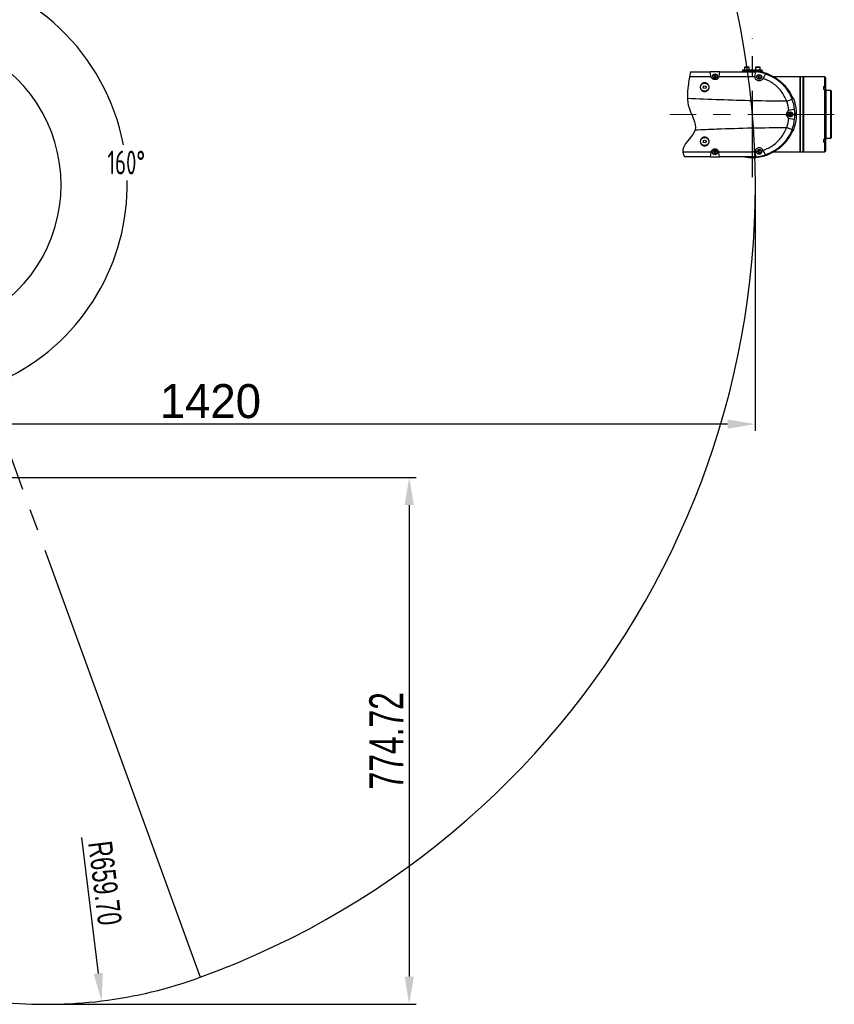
# Model space of a CAD drawing. Header units: millimetres. Extents: x 1654 to 2248, y 5204 to 5624.
# Tile 56 of 81: x 1841 to 1960, y 5348 to 5493. Entities that reach past the tile are written whole.
import ezdxf

# ---------------------------------------------------------------- set-up
doc = ezdxf.new("R2010")
doc.units = ezdxf.units.MM
doc.header["$PDSIZE"] = -1
doc.linetypes.add('CENTER2', pattern=[28.575, 19.05, -3.175, 3.175, -3.175])
doc.linetypes.add('CENTERX2', pattern=[20.32, 12.7, -2.54, 2.54, -2.54])
for name, color, linetype in [('运动空间01轨迹1-1', 2, 'Continuous'), ('运动空间02尺寸标注', 3, 'Continuous'), ('运动空间03轨迹注释', 6, 'Continuous'), ('运动空间04中心线', 1, 'Continuous'), ('运动空间05模型', 7, 'Continuous')]:
    doc.layers.add(name, color=color, linetype=linetype)
doc.styles.add('PC_TEXTSTYLE2', font='ISOCP.SHX', dxfattribs={"width": 0.707, "bigfont": 'GBCBIG.SHX'})
doc.styles.add('SLDTEXTSTYLE0', font='TXT', dxfattribs={"width": 0.7})
doc.dimstyles.new('SLDDIMSTYLE0', dxfattribs={"dimtxt": 3.5, "dimasz": 4.08, "dimexe": 0, "dimexo": 0.0625, "dimgap": 0.875, "dimtad": 0, "dimtih": 1, "dimtoh": 1, "dimdec": 4, "dimlfac": 10, "dimzin": 12, "dimdsep": 46, "dimtxsty": 'SLDTEXTSTYLE0', "dimsah": 1, "dimcen": 0.09, "dimazin": 3, "dimtfac": 1, "dimtdec": 3, "dimtofl": 0, "dimtmove": 0, "dimatfit": 3, "dimfxl": 1, "dimfrac": 2, "dimtolj": 1, "dimtzin": 12, "dimarcsym": 0})
doc.dimstyles.new('SLDDIMSTYLE1', dxfattribs={"dimtxt": 5, "dimasz": 4.08, "dimexe": 1, "dimexo": 0.0625, "dimgap": 0.875, "dimtad": 1, "dimlfac": 10, "dimrnd": 1e-09, "dimzin": 12, "dimdsep": 46, "dimtxsty": 'SLDTEXTSTYLE0', "dimsah": 1, "dimcen": 0.09, "dimadec": 0, "dimazin": 3, "dimtfac": 1, "dimtdec": 3, "dimtofl": 0, "dimtmove": 0, "dimatfit": 3, "dimfxl": 1, "dimfrac": 2, "dimtolj": 1, "dimtzin": 12, "dimarcsym": 0})
doc.dimstyles.new('SLDDIMSTYLE3', dxfattribs={"dimtxt": 3.5, "dimasz": 4.08, "dimexe": 0, "dimexo": 0.0625, "dimgap": 0.875, "dimtad": 2, "dimlfac": 10, "dimrnd": 1e-09, "dimzin": 4, "dimdsep": 46, "dimtxsty": 'SLDTEXTSTYLE0', "dimsah": 1, "dimcen": 0, "dimadec": 0, "dimazin": 1, "dimtfac": 1, "dimtdec": 3, "dimtofl": 0, "dimtmove": 0, "dimatfit": 3, "dimfxl": 1, "dimfrac": 2, "dimtolj": 1, "dimtzin": 12, "dimarcsym": 0})
doc.dimstyles.new('SLDDIMSTYLE4', dxfattribs={"dimtxt": 3.5, "dimasz": 4.08, "dimexe": 0, "dimexo": 0.0625, "dimgap": 0.875, "dimtad": 2, "dimlfac": 10, "dimrnd": 1e-09, "dimzin": 4, "dimdsep": 46, "dimtxsty": 'SLDTEXTSTYLE0', "dimsah": 1, "dimcen": 0, "dimadec": 0, "dimazin": 1, "dimtfac": 1, "dimtdec": 3, "dimtofl": 0, "dimtmove": 0, "dimatfit": 3, "dimfxl": 1, "dimfrac": 2, "dimtolj": 1, "dimtzin": 12, "dimarcsym": 0})

# ---------------------------------------------------------------- blocks, each defined once
blk = doc.blocks.new('*D157')
at = {"layer": 'Defpoints', "color": 0}
for p in [(1824.83, 5532.41), (1850.23, 5487.57), (1824.83, 5476.05), (1824.83, 5468.66), (1844.67, 5414.16)]:
    blk.add_point(p, dxfattribs=at)
at = {"layer": '运动空间03轨迹注释', "color": 0, "lineweight": -2}
for start, end in [(10.7512, 82.6124), (297.3876, 1.1887)]:
    blk.add_arc((1824.83, 5468.66), 31.66, start, end, dxfattribs=at)
at = {"layer": '运动空间03轨迹注释', "color": 0}
for points in [[(1828.95, 5500.74), (1828.86, 5499.39), (1824.83, 5500.33)], [(1839.12, 5441.17), (1839.67, 5439.93), (1835.66, 5438.91)]]:
    blk.add_solid(points, dxfattribs=at)
at = {"layer": '运动空间03轨迹注释', "color": 0, "insert": (1853.6, 5473.7), "char_height": 3.5, "attachment_point": 1, "style": 'PC_TEXTSTYLE2'}
blk.add_mtext('\\A1;160%%d', dxfattribs=at)
blk = doc.blocks.new('*D159')
at = {"layer": 'Defpoints', "color": 0}
for p in [(1937.97, 5519.33), (1824.83, 5468.66)]:
    blk.add_point(p, dxfattribs=at)
at = {"layer": '运动空间03轨迹注释', "color": 0, "lineweight": -2}
blk.add_line((1910.38, 5506.97), (1934.25, 5517.66), dxfattribs=at)
at = {"layer": '运动空间03轨迹注释', "color": 0}
blk.add_solid([(1934.53, 5517.04), (1933.97, 5518.28), (1937.97, 5519.33)], dxfattribs=at)
at = {"layer": '运动空间03轨迹注释', "color": 0, "insert": (1909.39, 5511.32), "char_height": 3.5, "attachment_point": 1, "rotation": 24.1221, "style": 'SLDTEXTSTYLE0'}
blk.add_mtext('\\A1;R1240', dxfattribs=at)
blk = doc.blocks.new('*D162')
at = {"layer": 'Defpoints', "color": 0}
for p in [(1948.8, 5468.66), (1806.83, 5433.49), (1806.83, 5424.17)]:
    blk.add_point(p, dxfattribs=at)
at = {"layer": '运动空间02尺寸标注', "color": 0, "lineweight": -2}
for p, q in [((1948.8, 5468.6), (1948.8, 5432.49)), ((1806.83, 5424.23), (1806.83, 5434.49)), ((1944.72, 5433.49), (1810.91, 5433.49))]:
    blk.add_line(p, q, dxfattribs=at)
at = {"layer": '运动空间02尺寸标注', "color": 0}
for points in [[(1810.91, 5434.17), (1810.91, 5432.81), (1806.83, 5433.49)], [(1944.72, 5432.81), (1944.72, 5434.17), (1948.8, 5433.49)]]:
    blk.add_solid(points, dxfattribs=at)
at = {"layer": '运动空间02尺寸标注', "color": 0, "insert": (1868.72, 5439.37), "char_height": 5, "attachment_point": 2}
blk.add_mtext('\\A1;1420', dxfattribs=at)
blk = doc.blocks.new('*D163')
at = {"layer": 'Defpoints', "color": 0}
for p in [(1844.67, 5414.16), (1852.74, 5348.69)]:
    blk.add_point(p, dxfattribs=at)
at = {"layer": '运动空间03轨迹注释', "color": 0, "lineweight": -2}
blk.add_line((1849.78, 5372.71), (1852.24, 5352.74), dxfattribs=at)
at = {"layer": '运动空间03轨迹注释', "color": 0}
blk.add_solid([(1851.56, 5352.65), (1852.91, 5352.82), (1852.74, 5348.69)], dxfattribs=at)
at = {"layer": '运动空间03轨迹注释', "color": 0, "insert": (1854.22, 5372.37), "char_height": 3.5, "attachment_point": 1, "rotation": 277.0257, "style": 'SLDTEXTSTYLE0'}
blk.add_mtext('\\A1;R659.70', dxfattribs=at)
blk = doc.blocks.new('*D132')
at = {"layer": 'Defpoints', "color": 0}
for p in [(1821.43, 5425.66), (1844.67, 5348.19), (1897.94, 5348.19)]:
    blk.add_point(p, dxfattribs=at)
at = {"layer": '运动空间02尺寸标注', "color": 0, "lineweight": -2}
for p, q in [((1821.49, 5425.66), (1898.94, 5425.66)), ((1897.94, 5421.58), (1897.94, 5352.27)), ((1844.73, 5348.19), (1898.94, 5348.19))]:
    blk.add_line(p, q, dxfattribs=at)
at = {"layer": '运动空间02尺寸标注', "color": 0}
for points in [[(1898.62, 5421.58), (1897.26, 5421.58), (1897.94, 5425.66)], [(1897.26, 5352.27), (1898.62, 5352.27), (1897.94, 5348.19)]]:
    blk.add_solid(points, dxfattribs=at)
at = {"layer": '运动空间02尺寸标注', "color": 0, "insert": (1894.57, 5386.93), "char_height": 5, "attachment_point": 5, "rotation": 90, "style": 'SLDTEXTSTYLE0'}
blk.add_mtext('\\A1;774.72', dxfattribs=at)

msp = doc.modelspace()

# ---------------------------------------------------------------- linework, layer by layer
at = {"layer": '运动空间01轨迹1-1'}
for centre, radius, start, end in [((1824.829779, 5468.663585), 123.96969, 289.99999841, 179.98431917), ((1824.829775, 5468.663586), 21.954763, 306.30928078, 78.5402299), ((1844.666944, 5414.161414), 65.96969, 264.05144985, 290)]:
    msp.add_arc(centre, radius, start, end, dxfattribs=at)
at = {"layer": '运动空间04中心线', "linetype": 'CENTERX2'}
msp.add_line((1948.365319, 5469.788139), (1948.365319, 5490.187531), dxfattribs=at)
at = {"layer": '运动空间04中心线', "linetype": 'CENTERX2', "lineweight": 18}
msp.add_line((1960.408386, 5479.029616), (1936.238388, 5479.029616), dxfattribs=at)
at = {"layer": '运动空间04中心线', "linetype": 'CENTER2'}
msp.add_line((1824.829775, 5468.663586), (1844.666944, 5414.161414), dxfattribs=at)
at = {"layer": '运动空间04中心线'}
msp.add_line((1844.666944, 5414.161414), (1867.229906, 5352.170184), dxfattribs=at)
at = {"layer": '运动空间05模型', "lineweight": 25}
for p, q in [((1939.293402, 5485.279617), (1942.182121, 5485.279617)), ((1942.271153, 5484.646115), (1942.182121, 5485.279617)), ((1943.54851, 5485.279617), (1942.182121, 5485.279617)), ((1942.801273, 5484.78925), (1942.695049, 5484.653971)), ((1942.97154, 5484.764895), (1942.801273, 5484.78925)), ((1943.035582, 5484.605262), (1942.97154, 5484.764895)), ((1943.54851, 5485.279617), (1948.365313, 5485.279617)), ((1946.865315, 5485.279617), (1946.865315, 5485.379622)), ((1946.865315, 5485.379622), (1947.036025, 5485.379622)), ((1946.965313, 5485.379622), (1946.965313, 5485.579619)), ((1946.965313, 5485.579619), (1947.065315, 5485.579619)), ((1947.065315, 5485.379622), (1947.036025, 5485.379622)), ((1947.065315, 5485.579619), (1947.065315, 5485.379622)), ((1947.065315, 5485.579619), (1948.215315, 5485.579619)), ((1947.065315, 5485.379622), (1948.215315, 5485.379622)), ((1949.565316, 5485.379622), (1947.165314, 5485.379622)), ((1947.165314, 5485.379622), (1947.165314, 5485.279617)), ((1947.215313, 5485.969612), (1947.215313, 5485.579619)), ((1947.236711, 5485.969612), (1947.215313, 5485.969612)), ((1947.225315, 5485.979614), (1947.246099, 5485.979614)), ((1947.915313, 5485.969612), (1947.236711, 5485.969612)), ((1947.246099, 5485.979614), (1947.905315, 5485.979614)), ((1947.915313, 5485.579619), (1947.915313, 5485.969612)), ((1948.215315, 5485.579619), (1948.215315, 5485.379622)), ((1948.215315, 5485.579619), (1948.365313, 5485.579619)), ((1948.365313, 5485.579619), (1948.365313, 5485.379622)), ((1948.365313, 5485.579619), (1948.515314, 5485.579619)), ((1948.365605, 5484.541104), (1948.365313, 5485.279617)), ((1948.365313, 5485.279617), (1948.860655, 5485.259959)), ((1948.515314, 5485.579619), (1948.515314, 5485.379622)), ((1948.515314, 5485.579619), (1949.665314, 5485.579619)), ((1948.515314, 5485.379622), (1949.665314, 5485.379622)), ((1948.815314, 5485.969612), (1948.815314, 5485.579619)), ((1948.822684, 5485.969612), (1948.815314, 5485.969612)), ((1949.515313, 5485.969612), (1948.822684, 5485.969612)), ((1948.825315, 5485.979614), (1949.505315, 5485.979614)), ((1949.310059, 5484.702489), (1949.196625, 5484.573195)), ((1949.478746, 5484.668908), (1949.310059, 5484.702489)), ((1949.515313, 5485.579619), (1949.515313, 5485.969612)), ((1949.565316, 5485.2478), (1949.565316, 5485.379622)), ((1949.665314, 5485.379622), (1949.665314, 5485.579619)), ((1949.665314, 5485.579619), (1949.765313, 5485.579619)), ((1949.694604, 5485.379622), (1949.665314, 5485.379622)), ((1949.694604, 5485.379622), (1949.865315, 5485.379622)), ((1949.765313, 5485.579619), (1949.765313, 5485.379622)), ((1949.865315, 5485.379622), (1949.865315, 5485.178528)), ((1942.294181, 5484.545753), (1939.14581, 5484.550123)), ((1942.294181, 5484.545753), (1942.271153, 5484.646115)), ((1942.695049, 5484.653971), (1942.759091, 5484.494338)), ((1942.759091, 5484.494338), (1942.929358, 5484.469983)), ((1942.929358, 5484.469983), (1943.035582, 5484.605262)), ((1943.459476, 5484.646115), (1943.436078, 5484.544608)), ((1948.365605, 5484.541104), (1943.436078, 5484.544608)), ((1948.765478, 5484.525642), (1948.365605, 5484.541104)), ((1948.765478, 5484.525642), (1948.771152, 5484.623108)), ((1949.196625, 5484.573195), (1949.251882, 5484.410307)), ((1949.251882, 5484.410307), (1949.420572, 5484.376726)), ((1949.420572, 5484.376726), (1949.534002, 5484.50602)), ((1949.534002, 5484.50602), (1949.478746, 5484.668908)), ((1949.920127, 5484.305022), (1949.895084, 5484.257922)), ((1955.365316, 5484.529612), (1951.592243, 5484.529612)), ((1955.415315, 5484.529612), (1955.365316, 5484.479615)), ((1955.365316, 5484.529612), (1955.365316, 5479.029617)), ((1955.815316, 5484.529612), (1955.415315, 5484.529612)), ((1955.415315, 5484.529612), (1955.415315, 5473.529616)), ((1955.865315, 5484.479615), (1955.815316, 5484.529612)), ((1955.815316, 5473.529616), (1955.815316, 5484.529612)), ((1959.015316, 5484.529612), (1955.865315, 5484.529612)), ((1955.865315, 5484.529612), (1955.865315, 5473.529616)), ((1959.115315, 5484.429619), (1959.015316, 5484.529612)), ((1959.015316, 5483.12504), (1959.015316, 5484.529612)), ((1959.115315, 5484.429619), (1959.115315, 5483.05423)), ((1958.815313, 5483.12504), (1959.015316, 5483.12504)), ((1958.815313, 5483.12504), (1958.815313, 5482.700786)), ((1959.105313, 5482.981572), (1958.815313, 5482.981572)), ((1959.015316, 5482.700786), (1958.815313, 5482.700786)), ((1959.115315, 5483.05423), (1959.015316, 5483.12504)), ((1959.015316, 5475.358448), (1959.015316, 5482.700786)), ((1959.015316, 5482.700786), (1959.115315, 5482.629964)), ((1959.105313, 5482.636938), (1959.105313, 5482.981572)), ((1959.115315, 5482.97157), (1959.115315, 5483.05423)), ((1959.115315, 5482.97157), (1959.115315, 5482.706568)), ((1959.165317, 5482.679615), (1959.115315, 5482.729611)), ((1959.115315, 5482.706568), (1959.115315, 5482.629964)), ((1959.115315, 5482.629964), (1959.115315, 5475.42927)), ((1959.165317, 5482.679615), (1959.165317, 5478.553197)), ((1959.915317, 5482.529614), (1959.165317, 5482.529614)), ((1959.965313, 5482.479617), (1959.915317, 5482.529614)), ((1959.915317, 5475.529614), (1959.915317, 5482.529614)), ((1959.965313, 5482.479617), (1959.965313, 5475.579617)), ((1953.411148, 5480.965707), (1954.20051, 5481.268594)), ((1954.20051, 5481.268594), (1954.188315, 5481.300113)), ((1954.407046, 5481.427011), (1954.309539, 5481.427011)), ((1953.88181, 5479.62378), (1953.74111, 5479.586146)), ((1953.911645, 5479.193029), (1953.796959, 5479.064843)), ((1953.796959, 5479.064843), (1953.85063, 5478.901431)), ((1953.85063, 5478.901431), (1954.018984, 5478.866205)), ((1954.576904, 5479.72146), (1953.88181, 5479.62378)), ((1954.079998, 5479.157803), (1953.911645, 5479.193029)), ((1954.018984, 5478.866205), (1954.133669, 5478.994391)), ((1954.133669, 5478.994391), (1954.079998, 5479.157803)), ((1954.864306, 5479.144177), (1954.665316, 5479.144177)), ((1954.665316, 5478.915051), (1954.665316, 5479.144177)), ((1954.665316, 5478.915051), (1954.864306, 5478.915051)), ((1955.365316, 5479.029617), (1955.365316, 5473.529616)), ((1953.74111, 5478.473083), (1953.88181, 5478.435454)), ((1953.88181, 5478.435454), (1954.576904, 5478.337768)), ((1959.165317, 5478.553197), (1959.165317, 5475.379613)), ((1953.411148, 5477.093521), (1954.20051, 5476.79064)), ((1954.190109, 5476.763723), (1954.20051, 5476.79064)), ((1954.309539, 5476.632223), (1954.407046, 5476.632223)), ((1958.815313, 5475.358448), (1959.015316, 5475.358448)), ((1958.815313, 5475.358448), (1958.815313, 5474.934188)), ((1958.815313, 5475.077662), (1959.105313, 5475.077662)), ((1959.015316, 5474.934188), (1958.815313, 5474.934188)), ((1959.115315, 5475.42927), (1959.015316, 5475.358448)), ((1959.015316, 5474.934188), (1959.115315, 5475.005004)), ((1959.015316, 5473.529616), (1959.015316, 5474.934188)), ((1959.105313, 5475.077662), (1959.105313, 5475.423476)), ((1959.115315, 5475.42927), (1959.115315, 5475.087658)), ((1959.115315, 5475.329617), (1959.165317, 5475.379613)), ((1959.115315, 5475.005004), (1959.115315, 5475.087658)), ((1959.115315, 5475.005004), (1959.115315, 5473.629615)), ((1959.165317, 5475.529614), (1959.915317, 5475.529614)), ((1959.915317, 5475.529614), (1959.965313, 5475.579617)), ((1938.167259, 5473.507751), (1942.294181, 5473.513475)), ((1942.271153, 5473.413119), (1942.182121, 5472.779617)), ((1942.294181, 5473.513475), (1942.271153, 5473.413119)), ((1942.790229, 5473.584363), (1942.693759, 5473.441962)), ((1942.693759, 5473.441962), (1942.768843, 5473.287216)), ((1942.768843, 5473.287216), (1942.9404, 5473.274872)), ((1942.961786, 5473.572013), (1942.790229, 5473.584363)), ((1942.9404, 5473.274872), (1943.03687, 5473.417268)), ((1943.03687, 5473.417268), (1942.961786, 5473.572013)), ((1943.436078, 5473.514626), (1948.365605, 5473.518137)), ((1943.459476, 5473.413119), (1943.436078, 5473.514626)), ((1948.365605, 5473.518137), (1948.765478, 5473.53358)), ((1948.765478, 5473.53358), (1948.771152, 5473.436121)), ((1949.305031, 5473.680714), (1949.195666, 5473.547963)), ((1949.195666, 5473.547963), (1949.255947, 5473.386875)), ((1949.255947, 5473.386875), (1949.425597, 5473.358533)), ((1949.474681, 5473.652378), (1949.305031, 5473.680714)), ((1949.425597, 5473.358533), (1949.534965, 5473.491285)), ((1949.534965, 5473.491285), (1949.474681, 5473.652378)), ((1949.920127, 5473.754207), (1949.895084, 5473.801306)), ((1951.592243, 5473.529616), (1955.365316, 5473.529616)), ((1955.365316, 5473.579619), (1955.415315, 5473.529616)), ((1955.415315, 5473.529616), (1955.815316, 5473.529616)), ((1955.815316, 5473.529616), (1955.865315, 5473.579619)), ((1955.865315, 5473.529616), (1959.015316, 5473.529616)), ((1959.015316, 5473.529616), (1959.115315, 5473.629615)), ((1942.182121, 5472.779617), (1938.417842, 5472.779617)), ((1942.182121, 5472.779617), (1943.54851, 5472.779617)), ((1948.365313, 5472.779617), (1943.54851, 5472.779617)), ((1948.860658, 5472.799275), (1948.365313, 5472.779617))]:
    msp.add_line(p, q, dxfattribs=at)
at = {"layer": '运动空间05模型', "lineweight": 25, "flags": 128}
for points in [[(1943.54851, 5485.279617), (1943.503991, 5484.962866), (1943.459476, 5484.646115)], [(1948.859576, 5485.260043), (1948.843748, 5485.261283), (1948.365313, 5485.279617)], [(1948.771152, 5484.623108), (1948.800183, 5484.829662), (1948.83042, 5485.044811), (1948.860658, 5485.259959)], [(1949.565316, 5485.2478), (1949.562842, 5485.234985), (1949.56041, 5485.222385), (1949.558062, 5485.210225), (1949.555842, 5485.19871), (1949.553779, 5485.188029), (1949.551917, 5485.178373), (1949.550281, 5485.169897), (1949.549604, 5485.166392)], [(1949.940226, 5485.104475), (1949.940208, 5485.100148), (1949.940137, 5485.081765)], [(1951.000134, 5484.697089), (1950.701672, 5484.826503), (1950.278757, 5484.979508)], [(1943.54851, 5472.779617), (1943.503991, 5473.096368), (1943.459476, 5473.413119)], [(1948.771152, 5473.436121), (1948.800183, 5473.229567), (1948.83042, 5473.014412), (1948.860658, 5472.799263)], [(1950.278757, 5473.079721), (1950.701672, 5473.232726), (1951.052043, 5473.386565)], [(1948.365313, 5472.779617), (1948.843748, 5472.797957), (1948.859555, 5472.799191)]]:
    msp.add_lwpolyline(points, dxfattribs=at)
at = {"layer": '运动空间05模型', "lineweight": 25}
for centre, radius in [((1942.865315, 5484.629616), 0.35), ((1942.865315, 5484.629616), 0.34), ((1949.365315, 5484.539607), 0.35), ((1949.365315, 5484.539607), 0.34), ((1941.365315, 5483.029616), 0.6), ((1941.365315, 5483.029616), 0.21), ((1953.965315, 5479.029616), 0.35), ((1953.965315, 5479.029616), 0.34), ((1941.365315, 5475.029616), 0.6), ((1941.365315, 5475.029616), 0.21), ((1942.865315, 5473.429616), 0.35), ((1942.865315, 5473.429616), 0.34), ((1949.365315, 5473.519625), 0.35), ((1949.365315, 5473.519625), 0.34)]:
    msp.add_circle(centre, radius, dxfattribs=at)
for centre, radius, start, end in [((1947.225315, 5485.969616), 0.01, 90, 180), ((1948.365315, 5479.029616), 6.332915, 79.07719873, 99.28168603), ((1947.905315, 5485.969616), 0.01, 0, 90), ((1948.825315, 5485.969616), 0.01, 90, 180), ((1948.365315, 5479.029616), 6.25, 72.17258693, 85.45427246), ((1949.505315, 5485.969616), 0.01, 0, 90), ((1949.806257, 5485.191035), 0.103288, 162.63625509, 215.90523466), ((1949.965276, 5485.201246), 0.099961, 179.99834547, 255.4872932), ((1949.965294, 5485.178528), 0.099979, 180.00015807, 255.4260816), ((1948.365315, 5479.029616), 6.35, 60.48591303, 76.30393621), ((1959.105315, 5482.971571), 0.01, 0, 90), ((1948.365315, 5479.029616), 5.404526, 5.91055939, 20.99188591), ((1948.365315, 5479.029616), 6.25, 6.35543698, 20.99188591), ((1953.965315, 5479.029616), 0.6, 111.94248106, 248.05751894), ((1948.365315, 5479.029616), 6.25, 353.64456302, 6.35543698), ((1948.365315, 5479.029616), 5.404526, 339.00811409, 354.08944061), ((1948.365315, 5479.029616), 6.25, 339.00811409, 353.64456302), ((1959.105315, 5475.087661), 0.01, 270, 0), ((1948.365315, 5479.029616), 6.35, 259.88852514, 299.51408697), ((1948.365315, 5479.029616), 6.25, 274.54572754, 287.82741307)]:
    msp.add_arc(centre, radius, start, end, dxfattribs=at)
at = {"layer": '运动空间05模型'}
msp.add_open_spline([(1939.293402, 5485.279617), (1939.147176, 5484.592762), (1938.822342, 5482.84598), (1938.650988, 5479.939617), (1940.959003, 5476.722938), (1937.911248, 5474.550134), (1938.164695, 5473.241007), (1938.417842, 5472.779617)], degree=3, knots=[2.3042562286, 2.3042562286, 2.3042562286, 2.3042562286, 4.4106192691, 7.6361043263, 10.9796730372, 14.0984518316, 15.7831503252, 15.7831503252, 15.7831503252, 15.7831503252], dxfattribs=at)
at = {"layer": '运动空间05模型', "lineweight": 25}
for points, knots in [([(1949.565316, 5485.2478), (1949.585892, 5485.24372), (1949.635305, 5485.233923), (1949.681006, 5485.226306), (1949.707676, 5485.22186)], [0, 0, 0, 0, 0.416423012, 1, 1, 1, 1]), ([(1949.707676, 5485.22186), (1949.715665, 5485.219579), (1949.751807, 5485.209261), (1949.806459, 5485.193229), (1949.855824, 5485.178983), (1949.862155, 5485.178679), (1949.865315, 5485.178528)], [0, 0, 0, 0, 0.087504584, 0.3958257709, 0.6983965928, 1, 1, 1, 1]), ([(1949.922529, 5485.111282), (1949.922919, 5485.111139), (1949.924016, 5485.110739), (1949.92096, 5485.111969), (1949.914418, 5485.115277), (1949.902277, 5485.123111), (1949.886041, 5485.138303), (1949.871693, 5485.163153), (1949.864032, 5485.185738), (1949.865867, 5485.198555), (1949.866105, 5485.200212)], [0, 0, 0, 0, 0.0656341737, 0.1846033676, 0.2813363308, 0.3783560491, 0.5414312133, 0.7380626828, 0.9661460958, 1, 1, 1, 1]), ([(1950.278757, 5484.979508), (1950.245872, 5484.917662), (1950.1801, 5484.793968), (1950.060575, 5484.569173), (1949.973892, 5484.406141), (1949.920127, 5484.305022)], [0, 0, 0, 0, 0.2752275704, 0.5504674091, 1, 1, 1, 1]), ([(1949.92317, 5485.111055), (1949.926697, 5485.109978), (1949.940154, 5485.105868), (1949.940196, 5485.105066), (1949.940226, 5485.104475)], [0, 0, 0, 0, 0.2620731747, 1, 1, 1, 1]), ([(1950.278757, 5484.979508), (1950.438483, 5484.924004), (1950.757395, 5484.813184), (1951.097287, 5484.654), (1951.314374, 5484.540525), (1951.416759, 5484.484507), (1951.514264, 5484.428753), (1951.608689, 5484.372532), (1951.702556, 5484.314485), (1951.804246, 5484.248964), (1951.91427, 5484.174883), (1952.048832, 5484.079898), (1952.190495, 5483.973602), (1952.338921, 5483.854897), (1952.470648, 5483.743302), (1952.60035, 5483.627062), (1952.748421, 5483.486953), (1952.917646, 5483.314939), (1953.100975, 5483.111389), (1953.352834, 5482.805987), (1953.646527, 5482.390144), (1953.960042, 5481.844752), (1954.119827, 5481.461908), (1954.20051, 5481.268594)], [0, 0, 0, 0, 0.0907929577, 0.1812792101, 0.2015346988, 0.2226410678, 0.2440989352, 0.2620042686, 0.2818141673, 0.3035300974, 0.3271511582, 0.3532493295, 0.3922423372, 0.4225267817, 0.4556034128, 0.4852024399, 0.516297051, 0.565329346, 0.6150121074, 0.663585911, 0.7780436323, 0.8879247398, 1, 1, 1, 1]), ([(1942.015076, 5483.030269), (1942.015107, 5483.024242), (1942.015516, 5482.944602), (1941.986236, 5482.790776), (1941.87276, 5482.597036), (1941.701593, 5482.453061), (1941.493594, 5482.374369), (1941.272086, 5482.368481), (1941.061462, 5482.435388), (1940.884832, 5482.567373), (1940.76157, 5482.749714), (1940.712388, 5482.93659), (1940.71558, 5483.128792), (1940.772729, 5483.317067), (1940.906959, 5483.497794), (1941.093984, 5483.622903), (1941.309979, 5483.67789), (1941.528362, 5483.659433), (1941.727297, 5483.572504), (1941.88673, 5483.425899), (1941.992936, 5483.23782), (1942.007865, 5483.097868), (1942.015076, 5483.030269)], [0, 0, 0, 0, 0.0044906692, 0.0593408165, 0.1137134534, 0.1674906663, 0.2208655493, 0.2740381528, 0.3271114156, 0.3801420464, 0.4332444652, 0.4866627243, 0.5207306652, 0.5756206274, 0.6305913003, 0.6853354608, 0.7389302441, 0.791283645, 0.8432405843, 0.8958734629, 0.9497047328, 1, 1, 1, 1]), ([(1943.436078, 5484.544608), (1943.423811, 5484.512499), (1943.38684, 5484.415723), (1943.276739, 5484.276665), (1943.099502, 5484.164406), (1942.899333, 5484.119487), (1942.700509, 5484.141611), (1942.52141, 5484.225139), (1942.378282, 5484.361196), (1942.315803, 5484.479488), (1942.294944, 5484.543415), (1942.294181, 5484.545753)], [0, 0, 0, 0, 0.07027398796, 0.21180099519, 0.3482313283, 0.4789632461, 0.60636171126, 0.7331140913, 0.86184307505, 0.99494780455, 1, 1, 1, 1]), ([(1949.895084, 5484.257922), (1949.85793, 5484.201835), (1949.783581, 5484.089601), (1949.607749, 5483.978776), (1949.409996, 5483.929986), (1949.209588, 5483.948985), (1949.027876, 5484.030469), (1948.88289, 5484.165829), (1948.786699, 5484.337766), (1948.772429, 5484.464106), (1948.765478, 5484.525642)], [0, 0, 0, 0, 0.1286337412, 0.257405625, 0.3829713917, 0.5058618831, 0.6281811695, 0.7519960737, 0.8792062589, 1, 1, 1, 1]), ([(1953.411148, 5480.965707), (1953.302662, 5481.222953), (1953.086324, 5481.735942), (1952.624118, 5482.431263), (1952.076054, 5483.049032), (1951.442516, 5483.574582), (1950.741733, 5483.996011), (1950.217506, 5484.21167), (1949.939623, 5484.298902), (1949.920127, 5484.305022)], [0, 0, 0, 0, 0.1664009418, 0.331830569, 0.497288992, 0.6612436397, 0.8254234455, 0.9877522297, 1, 1, 1, 1]), ([(1951.518837, 5484.529576), (1951.507876, 5484.537744), (1951.485739, 5484.55424), (1951.490937, 5484.555151), (1951.493562, 5484.555611)], [0, 0, 0, 0, 0.495142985, 1, 1, 1, 1]), ([(1951.493562, 5484.555611), (1951.514215, 5484.546342), (1951.54487, 5484.532583), (1951.57938, 5484.529685), (1951.591238, 5484.529618), (1951.592243, 5484.529612)], [0, 0, 0, 0, 0.6539613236, 0.9706693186, 1, 1, 1, 1]), ([(1953.747315, 5482.200632), (1953.72487, 5482.243318), (1953.602193, 5482.476627), (1953.355889, 5482.822405), (1953.023276, 5483.241023), (1952.693262, 5483.590421), (1952.40042, 5483.861756), (1952.128685, 5484.087462), (1951.884282, 5484.272024), (1951.678611, 5484.416206), (1951.551216, 5484.502517), (1951.527272, 5484.522527), (1951.518837, 5484.529576)], [0, 0, 0, 0, 0.0307555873, 0.1681022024, 0.2914997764, 0.4151717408, 0.5385898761, 0.6248209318, 0.7381055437, 0.8512538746, 0.947599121, 1, 1, 1, 1]), ([(1951.592243, 5484.529612), (1951.590648, 5484.528569), (1951.585715, 5484.525344), (1951.638303, 5484.486644), (1951.779935, 5484.393599), (1951.997092, 5484.247714), (1952.2479, 5484.064984), (1952.581726, 5483.797817), (1952.916163, 5483.491796), (1953.253526, 5483.125654), (1953.496677, 5482.828288), (1953.724197, 5482.513268), (1953.935187, 5482.17968), (1954.134164, 5481.820263), (1954.251084, 5481.558087), (1954.309539, 5481.427011)], [0, 0, 0, 0, 0.0351349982, 0.1086714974, 0.1844865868, 0.2724454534, 0.3618898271, 0.4298831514, 0.5753006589, 0.6494125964, 0.7235209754, 0.7918234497, 0.8601180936, 0.9300652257, 1, 1, 1, 1]), ([(1953.411148, 5480.965707), (1951.775553, 5480.975687), (1948.503751, 5480.99565), (1943.639483, 5481.151247), (1940.411506, 5481.285566), (1938.818439, 5481.355833)], [0, 0, 0, 0, 0.1399317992, 0.27991603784, 0.41634523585, 0.41634523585, 0.41634523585, 0.41634523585]), ([(1954.309539, 5481.427011), (1954.294027, 5481.429214), (1954.25319, 5481.435013), (1954.169783, 5481.491434), (1954.071162, 5481.599748), (1954.01319, 5481.705526), (1953.982762, 5481.761048)], [0, 0, 0, 0, 0.0963877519, 0.2537552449, 0.6083106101, 1, 1, 1, 1]), ([(1954.407046, 5476.632223), (1954.486398, 5476.851911), (1954.645042, 5477.29112), (1954.782446, 5477.934471), (1954.851112, 5478.515917), (1954.871314, 5479.023183), (1954.850366, 5479.599821), (1954.764311, 5480.233443), (1954.611846, 5480.871926), (1954.471412, 5481.252553), (1954.407046, 5481.427011)], [0, 0, 0, 0, 0.14934438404, 0.29857598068, 0.39853651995, 0.49884964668, 0.59879207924, 0.73970559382, 0.88069586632, 1, 1, 1, 1]), ([(1939.950908, 5476.752498), (1941.01084, 5476.797875), (1943.783573, 5476.911268), (1948.269989, 5477.060325), (1951.697657, 5477.082457), (1953.411148, 5477.093521)], [0.61598228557, 0.61598228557, 0.61598228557, 0.61598228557, 0.70674922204, 0.85340401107, 1, 1, 1, 1]), ([(1949.920127, 5473.754207), (1949.93677, 5473.759424), (1950.213664, 5473.846218), (1950.735783, 5474.060149), (1951.438549, 5474.481854), (1952.071195, 5475.005535), (1952.620814, 5475.62367), (1953.084505, 5476.319398), (1953.302117, 5476.835125), (1953.411148, 5477.093521)], [0, 0, 0, 0, 0.0104541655, 0.173930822, 0.337170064, 0.5020437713, 0.6663734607, 0.8328427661, 1, 1, 1, 1]), ([(1954.20051, 5476.79064), (1954.141874, 5476.647147), (1954.022272, 5476.354461), (1953.804128, 5475.939231), (1953.55369, 5475.534019), (1953.275772, 5475.153309), (1952.967737, 5474.792507), (1952.63813, 5474.460311), (1952.283737, 5474.152931), (1951.931296, 5473.890882), (1951.593644, 5473.673785), (1951.276925, 5473.495339), (1950.955739, 5473.338223), (1950.623389, 5473.197018), (1950.394347, 5473.119062), (1950.278757, 5473.079721)], [0, 0, 0, 0, 0.0829690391, 0.1692335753, 0.2509434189, 0.3383056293, 0.422072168, 0.5057825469, 0.589915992, 0.6744729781, 0.7421217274, 0.8059905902, 0.8700754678, 0.934430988, 1, 1, 1, 1]), ([(1954.309539, 5476.632223), (1954.25125, 5476.501505), (1954.134663, 5476.240044), (1953.932956, 5475.875415), (1953.715035, 5475.531804), (1953.465844, 5475.189691), (1953.188781, 5474.858245), (1952.885447, 5474.541791), (1952.579373, 5474.261563), (1952.263496, 5474.004474), (1952.009962, 5473.821222), (1951.827086, 5473.697168), (1951.713985, 5473.622424), (1951.634476, 5473.569326), (1951.588567, 5473.535869), (1951.591011, 5473.531711), (1951.592243, 5473.529616)], [0, 0, 0, 0, 0.0697307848, 0.1394744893, 0.2110974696, 0.2827298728, 0.3694897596, 0.4562578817, 0.5453989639, 0.6345216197, 0.7397792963, 0.7936330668, 0.8474594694, 0.8991449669, 0.9491717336, 1, 1, 1, 1]), ([(1953.982762, 5476.298187), (1954.028268, 5476.379112), (1954.088443, 5476.486123), (1954.198858, 5476.588799), (1954.259938, 5476.627514), (1954.299682, 5476.631287), (1954.309539, 5476.632223)], [0, 0, 0, 0, 0.5696408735, 0.7532632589, 0.9388120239, 1, 1, 1, 1]), ([(1942.015076, 5475.028959), (1942.008101, 5474.96262), (1941.993372, 5474.822533), (1941.885995, 5474.631191), (1941.719694, 5474.480629), (1941.512456, 5474.395379), (1941.292364, 5474.383342), (1941.083113, 5474.442366), (1940.904438, 5474.565163), (1940.773874, 5474.740903), (1940.715524, 5474.928966), (1940.712134, 5475.124305), (1940.763928, 5475.315402), (1940.890886, 5475.498606), (1941.071523, 5475.629107), (1941.284338, 5475.692385), (1941.505346, 5475.682332), (1941.710777, 5475.600542), (1941.876223, 5475.456244), (1941.99381, 5475.259369), (1942.007766, 5475.108159), (1942.015076, 5475.028959)], [0, 0, 0, 0, 0.0493684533, 0.1042493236, 0.1591449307, 0.2131774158, 0.2659228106, 0.3179014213, 0.3701969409, 0.4236164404, 0.4781530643, 0.5142964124, 0.568183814, 0.6221593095, 0.6757491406, 0.7290151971, 0.7821386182, 0.8351985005, 0.888260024, 0.9414730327, 1, 1, 1, 1]), ([(1951.512784, 5473.525444), (1951.513961, 5473.526848), (1951.5217, 5473.536081), (1951.607631, 5473.594504), (1951.756629, 5473.697492), (1951.947318, 5473.834171), (1952.207436, 5474.033485), (1952.539788, 5474.319815), (1952.936641, 5474.717321), (1953.318689, 5475.184511), (1953.593187, 5475.567388), (1953.721962, 5475.811937), (1953.747523, 5475.86048)], [0, 0, 0, 0, 0.01697880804, 0.11170146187, 0.20177032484, 0.29219402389, 0.38248024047, 0.52966893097, 0.67734049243, 0.82455593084, 0.96517455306, 1, 1, 1, 1]), ([(1943.436078, 5473.514626), (1943.423811, 5473.546735), (1943.38684, 5473.643512), (1943.276739, 5473.782569), (1943.099503, 5473.894831), (1942.899333, 5473.939736), (1942.700506, 5473.917628), (1942.521416, 5473.834085), (1942.378272, 5473.698043), (1942.315818, 5473.579734), (1942.294944, 5473.515817), (1942.294181, 5473.513481)], [0, 0, 0, 0, 0.07027416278, 0.21180152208, 0.34823219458, 0.47896358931, 0.60636194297, 0.73311626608, 0.86184295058, 0.99495132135, 1, 1, 1, 1]), ([(1949.895084, 5473.801306), (1949.85793, 5473.857395), (1949.783581, 5473.969632), (1949.607751, 5474.080467), (1949.409994, 5474.129248), (1949.209591, 5474.11024), (1949.027872, 5474.028767), (1948.882895, 5473.893399), (1948.786695, 5473.721464), (1948.772428, 5473.59512), (1948.765478, 5473.53358)], [0, 0, 0, 0, 0.1286353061, 0.2574078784, 0.3829714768, 0.5058610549, 0.6281775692, 0.7519936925, 0.8791993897, 1, 1, 1, 1]), ([(1950.278757, 5473.079721), (1950.245872, 5473.141568), (1950.180102, 5473.265266), (1950.060576, 5473.49006), (1949.973892, 5473.65309), (1949.920127, 5473.754207)], [0, 0, 0, 0, 0.2752333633, 0.5504732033, 1, 1, 1, 1]), ([(1951.493562, 5473.503629), (1951.493157, 5473.503653), (1951.487319, 5473.504006), (1951.500509, 5473.51511), (1951.512784, 5473.525444)], [0, 0, 0, 0, 0.0693793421, 1, 1, 1, 1]), ([(1951.493562, 5473.503629), (1951.514215, 5473.512893), (1951.544872, 5473.526644), (1951.57938, 5473.529543), (1951.591238, 5473.529611), (1951.592243, 5473.529616)], [0, 0, 0, 0, 0.653947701, 0.9706681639, 1, 1, 1, 1])]:
    msp.add_open_spline(points, degree=3, knots=knots, dxfattribs=at)
msp.add_open_spline([(1938.818439, 5481.355833), (1938.818354, 5481.355836), (1938.81827, 5481.35584), (1938.818185, 5481.355844)], degree=3, dxfattribs=at)

# ---------------------------------------------------------------- dimensions: what is measured, and where the dimension line sits
at = {"layer": '运动空间02尺寸标注'}
dim = msp.add_linear_dim(base=(1806.83015, 5433.492137), p1=(1948.799465, 5468.663586), p2=(1806.83015, 5424.16795), text='1420', dimstyle='SLDDIMSTYLE1', override={"dimtxsty": 'Standard'}, dxfattribs=at)
dim.commit()
dim.dimension.update_dxf_attribs({"geometry": '*D162', "text_midpoint": (1868.716781, 5433.492137), "dimtype": 160})
dim = msp.add_linear_dim(base=(1897.94282, 5348.191724), p1=(1821.429775, 5425.663586), p2=(1844.666944, 5348.191724), angle=90, dimstyle='SLDDIMSTYLE1', dxfattribs=at)
dim.commit()
dim.dimension.update_dxf_attribs({"geometry": '*D132', "text_midpoint": (1897.94282, 5386.927655), "dimtype": 160})
at = {"layer": '运动空间03轨迹注释'}
dim = msp.add_angular_dim_2l(base=(1850.228913, 5487.572544), line1=((1824.829775, 5468.663586), (1844.666944, 5414.161414)), line2=((1824.829775, 5476.050945), (1824.829775, 5532.413586)), dimstyle='SLDDIMSTYLE0', override={"dimtxsty": 'PC_TEXTSTYLE2'}, dxfattribs=at)
dim.commit()
dim.dimension.update_dxf_attribs({"geometry": '*D157', "text_midpoint": (1856.324123, 5471.945497), "dimtype": 162})
dim = msp.add_radius_dim(center=(1824.829775, 5468.663586), mpoint=(1937.973989, 5519.327882), text='R1240', dimstyle='SLDDIMSTYLE3', override={"dimgap": 0.875, "dimtad": 2, "dimtih": 0, "dimtoh": 0, "dimdec": 2, "dimlfac": 10, "dimpost": '<>', "dimcen": 0, "dimse1": 0, "dimse2": 0, "dimsd1": 0, "dimsd2": 0, "dimtix": 0, "dimtofl": 0, "dimatfit": 3, "dimfrac": 0}, dxfattribs=at)
dim.commit()
dim.dimension.update_dxf_attribs({"geometry": '*D159', "text_midpoint": (1915.833705, 5509.413798), "dimtype": 164})
dim = msp.add_radius_dim(center=(1844.666944, 5414.161414), mpoint=(1852.736024, 5348.687069), dimstyle='SLDDIMSTYLE4', dxfattribs=at)
dim.commit()
dim.dimension.update_dxf_attribs({"geometry": '*D163', "text_midpoint": (1850.784426, 5364.522779), "dimtype": 164})

doc.saveas('drawing.dxf')
